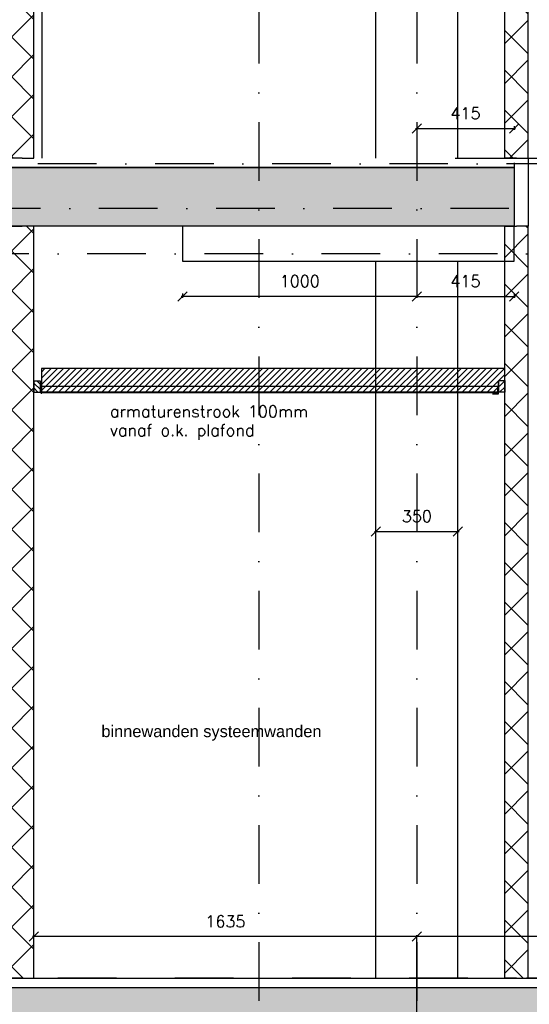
# Model space of a CAD drawing. Extents: x 0 to 316966, y 0 to 192112.
# Tile 31 of 54: x 164669 to 166844, y 99184 to 103387. Entities that reach past the tile are written whole.
import ezdxf

# ---------------------------------------------------------------- set-up
doc = ezdxf.new("R2010")
doc.units = 0
doc.header["$LTSCALE"] = 20
doc.header["$MEASUREMENT"] = 0
doc.header["$PDSIZE"] = -1
doc.linetypes.add('DASHDOT', pattern=[25, 12.5, -6.25, 0, -6.25])
doc.linetypes.add('DD1', pattern=[2.66667, 1.66667, -0.5, 0, -0.5])
doc.layers.get('0').update_dxf_attribs({"linetype": 'CONTINUOUS'})
doc.layers.get('DEFPOINTS').update_dxf_attribs({"linetype": 'CONTINUOUS'})
for name, color, linetype in [('A--01A1_ACEER', 1, 'CONTINUOUS'), ('A--A22--_F123-', 9, 'CONTINUOUS'), ('A--A23--_F--3-', 9, 'CONTINUOUS'), ('A--A25--_F--3-', 9, 'CONTINUOUS'), ('A--L21--_F-23-', 4, 'CONTINUOUS'), ('A--L22--', 3, 'CONTINUOUS'), ('A--L22--_F--3-', 7, 'CONTINUOUS'), ('A--L23--', 7, 'CONTINUOUS'), ('A--L23--_F--3-', 7, 'CONTINUOUS'), ('A--L25--', 7, 'CONTINUOUS'), ('A--L25--_F-23-', 7, 'CONTINUOUS'), ('A--L28D1_KONSTRUKTIES', 1, 'CONTINUOUS'), ('A--L35-D2-_PLAFONDS', 2, 'CONTINUOUS'), ('A--L35-D4-_PLAFONDS', 4, 'CONTINUOUS'), ('A--L35D1_PLAFONDS', 1, 'CONTINUOUS'), ('A--M$1A-_F123-', 1, 'CONTINUOUS'), ('A--M1$A-_F123-', 1, 'CONTINUOUS'), ('A--T$1A-_F123_20', 1, 'CONTINUOUS'), ('STRAMIEN', 8, 'DD1'), ('X--LR---_CP', 7, 'CONTINUOUS')]:
    doc.layers.add(name, color=color, linetype=linetype)
doc.styles.add('EB2', font='ARIAL.TTF')
doc.styles.add('HIEMSTRA', font='romans.shx')
doc.dimstyles.get("Standard").update_dxf_attribs({"dimscale": 40, "dimtxt": 2.5, "dimasz": 2, "dimexe": 0.3, "dimexo": 0.3, "dimgap": 2, "dimtad": 1, "dimdec": 0, "dimzin": 0, "dimdsep": 46, "dimtxsty": 'HIEMSTRA', "dimblk1": 'OBLIQUE', "dimblk2": 'OBLIQUE', "dimsah": 1, "dimcen": 0.09, "dimdle": 0.3, "dimclrd": 1, "dimclre": 1, "dimclrt": 3, "dimadec": 0, "dimazin": 0, "dimtfac": 1, "dimtdec": 4, "dimtix": 1, "dimtmove": 2, "dimatfit": 3, "dimldrblk": 'OBLIQUE', "dimfxl": 0, "dimtvp": 625, "dimtolj": 1, "dimtzin": 0, "dimarcsym": 0})

# ---------------------------------------------------------------- blocks, each defined once
blk = doc.blocks.new('*U520')
at = {"layer": 'A--A22--_F123-', "linetype": 'Continuous'}
h = blk.add_hatch(dxfattribs=at)
h.set_pattern_fill('ALFAKRS', color=256, scale=120, style=0)
h.set_pattern_definition([(45, (-164679.26, -99295.9), (-84.852814, 84.852814), []), (135, (-164679.26, -99295.9), (-84.852814, -84.852814), [])])
h.paths.add_polyline_path([(0, 0), (-50, 0), (-50, 3210), (0, 3210), (50, 3210), (50, 0)])
at = {"layer": 'A--L22--_F--3-', "color": 3, "linetype": 'Continuous'}
for points in [[(0, 0), (-50, 0), (-50, 3210), (0, 3210)], [(0, 0), (50, 0), (50, 3210), (0, 3210)]]:
    blk.add_lwpolyline(points, dxfattribs=at)
blk = doc.blocks.new('_OBLIQUE')
at = {"color": 0, "linetype": 'ByBlock'}
blk.add_line((-0.5, -0.5), (0.5, 0.5), dxfattribs=at)
blk = doc.blocks.new('*D67')
at = {"color": 1, "linetype": 'ByBlock'}
for p, q in [((164729.3, 99313.5), (164729.3, 99478.9)), ((166364.3, 99196.2), (166364.3, 99478.9)), ((166370.3, 99472.9), (164723.3, 99472.9))]:
    blk.add_line(p, q, dxfattribs=at)
at = {"layer": 'DEFPOINTS', "color": 0, "linetype": 'ByBlock'}
for p in [(164729.3, 99472.9), (164729.3, 99307.5), (166364.3, 99190.2)]:
    blk.add_point(p, dxfattribs=at)
at = {"color": 1, "linetype": 'ByBlock', "xscale": 40, "yscale": 40, "zscale": 40, "rotation": 180}
blk.add_blockref('_OBLIQUE', (164729.3, 99472.9), dxfattribs=at)
at = {"color": 1, "linetype": 'ByBlock', "xscale": 40, "yscale": 40, "zscale": 40}
blk.add_blockref('_OBLIQUE', (166364.3, 99472.9), dxfattribs=at)
at = {"color": 2, "linetype": 'ByBlock', "insert": (165546.8, 99537.9), "char_height": 50, "attachment_point": 5, "style": 'HIEMSTRA'}
blk.add_mtext('\\A1;1635', dxfattribs=at)
blk = doc.blocks.new('*D69')
at = {"color": 1, "linetype": 'ByBlock'}
for p, q in [((166364.3, 98913.5), (166364.3, 99478.9)), ((168853.9, 99194.6), (168853.9, 99478.9)), ((168859.9, 99472.9), (166358.3, 99472.9))]:
    blk.add_line(p, q, dxfattribs=at)
at = {"layer": 'DEFPOINTS', "color": 0, "linetype": 'ByBlock'}
for p in [(166364.3, 99472.9), (168853.9, 99188.6), (166364.3, 98907.5)]:
    blk.add_point(p, dxfattribs=at)
at = {"color": 1, "linetype": 'ByBlock', "xscale": 40, "yscale": 40, "zscale": 40, "rotation": 180}
blk.add_blockref('_OBLIQUE', (166364.3, 99472.9), dxfattribs=at)
at = {"color": 1, "linetype": 'ByBlock', "xscale": 40, "yscale": 40, "zscale": 40}
blk.add_blockref('_OBLIQUE', (168853.9, 99472.9), dxfattribs=at)
at = {"color": 2, "linetype": 'ByBlock', "insert": (167609.1, 99537.9), "char_height": 50, "attachment_point": 5, "style": 'HIEMSTRA'}
blk.add_mtext('\\A1;VAR', dxfattribs=at)
blk = doc.blocks.new('*U512')
at = {"layer": 'A--L23--_F--3-', "color": 2, "linetype": 'Continuous'}
blk.add_lwpolyline([(0, 0), (0, -20), (-7931.5, -20), (-7931.5, 0)], dxfattribs=at)
blk = doc.blocks.new('*D107')
at = {"color": 1, "linetype": 'ByBlock'}
for p, q in [((165364.3, 98717.6), (165364.3, 98699.6)), ((166364.3, 98717.6), (166364.3, 98699.6)), ((166370.3, 98705.6), (165358.3, 98705.6))]:
    blk.add_line(p, q, dxfattribs=at)
at = {"layer": 'DEFPOINTS', "color": 0, "linetype": 'ByBlock'}
for p in [(165364.3, 98723.6), (166364.3, 98723.6), (165364.3, 98705.6)]:
    blk.add_point(p, dxfattribs=at)
at = {"color": 1, "linetype": 'ByBlock', "xscale": 40, "yscale": 40, "zscale": 40, "rotation": 180}
blk.add_blockref('_OBLIQUE', (165364.3, 98705.6), dxfattribs=at)
at = {"color": 1, "linetype": 'ByBlock', "xscale": 40, "yscale": 40, "zscale": 40}
blk.add_blockref('_OBLIQUE', (166364.3, 98705.6), dxfattribs=at)
at = {"color": 2, "linetype": 'ByBlock', "insert": (165864.3, 98770.6), "char_height": 50, "attachment_point": 5, "style": 'HIEMSTRA'}
blk.add_mtext('\\A1;1000', dxfattribs=at)
blk = doc.blocks.new('*D108')
at = {"color": 1, "linetype": 'ByBlock'}
for p, q in [((166358.3, 102205.6), (166785.3, 102205.6)), ((166364.3, 102217.6), (166364.3, 102199.6)), ((166779.3, 102217.6), (166779.3, 102199.6))]:
    blk.add_line(p, q, dxfattribs=at)
at = {"layer": 'DEFPOINTS', "color": 0, "linetype": 'ByBlock'}
for p in [(166364.3, 102223.6), (166779.3, 102223.6), (166779.3, 102205.6)]:
    blk.add_point(p, dxfattribs=at)
at = {"color": 1, "linetype": 'ByBlock', "xscale": 40, "yscale": 40, "zscale": 40, "rotation": 180}
blk.add_blockref('_OBLIQUE', (166364.3, 102205.6), dxfattribs=at)
at = {"color": 1, "linetype": 'ByBlock', "xscale": 40, "yscale": 40, "zscale": 40}
blk.add_blockref('_OBLIQUE', (166779.3, 102205.6), dxfattribs=at)
at = {"color": 2, "linetype": 'ByBlock', "insert": (166571.8, 102270.6), "char_height": 50, "attachment_point": 5, "style": 'HIEMSTRA'}
blk.add_mtext('\\A1;415', dxfattribs=at)
blk = doc.blocks.new('*D109')
at = {"color": 1, "linetype": 'ByBlock'}
for p, q in [((166183.3, 97773.1), (166545.3, 97773.1)), ((166189.3, 97618.9), (166189.3, 97779.1)), ((166539.3, 97618.9), (166539.3, 97779.1))]:
    blk.add_line(p, q, dxfattribs=at)
at = {"layer": 'DEFPOINTS', "color": 0, "linetype": 'ByBlock'}
for p in [(166539.3, 97773.1), (166189.3, 97612.9), (166539.3, 97612.9)]:
    blk.add_point(p, dxfattribs=at)
at = {"color": 1, "linetype": 'ByBlock', "xscale": 40, "yscale": 40, "zscale": 40, "rotation": 180}
blk.add_blockref('_OBLIQUE', (166189.3, 97773.1), dxfattribs=at)
at = {"color": 1, "linetype": 'ByBlock', "xscale": 40, "yscale": 40, "zscale": 40}
blk.add_blockref('_OBLIQUE', (166539.3, 97773.1), dxfattribs=at)
at = {"color": 2, "linetype": 'ByBlock', "insert": (166364.3, 97838.1), "char_height": 50, "attachment_point": 5, "style": 'HIEMSTRA'}
blk.add_mtext('\\A1;350', dxfattribs=at)
blk = doc.blocks.new('*U498')
at = {"layer": 'A--A22--_F123-', "linetype": 'Continuous'}
h = blk.add_hatch(dxfattribs=at)
h.set_pattern_fill('ALFAKRS', color=256, scale=120, style=0)
h.set_pattern_definition([(45, (-166789.26, -99295.15), (-84.852814, 84.852814), []), (135, (-166789.26, -99295.15), (-84.852814, -84.852814), [])])
h.paths.add_polyline_path([(0, 0), (-50, 0), (-50, 3210.8), (0, 3210.8), (50, 3210.8), (50, 0)])
at = {"layer": 'A--L22--_F--3-', "color": 3, "linetype": 'Continuous'}
for points in [[(0, 0), (-50, 0), (-50, 3210.8), (0, 3210.8)], [(0, 0), (50, 0), (50, 3210.8), (0, 3210.8)]]:
    blk.add_lwpolyline(points, dxfattribs=at)
blk = doc.blocks.new('Q020259-')
at = {"layer": 'A--A25--_F--3-'}
h = blk.add_hatch(dxfattribs=at)
h.set_pattern_fill('ALFALINE', color=256, scale=15, style=0, pattern_type=2)
h.set_pattern_definition([(45, (0, 0), (-10.6066, 10.6066), [])])
h.paths.add_polyline_path([(0, 0), (0, 46), (28, 46), (28, 0)])
at = {"layer": 'A--L25--_F-23-', "color": 2, "linetype": 'Continuous'}
blk.add_lwpolyline([(0, 0), (0, 46), (28, 46), (28, 0)], close=True, dxfattribs=at)
at = {"layer": 'X--LR---_CP'}
for p in [(0, 0), (0, 0), (28, 0)]:
    blk.add_point(p, dxfattribs=at)
blk = doc.blocks.new('*U497')
at = {"layer": 'A--A22--_F123-', "linetype": 'Continuous'}
h = blk.add_hatch(dxfattribs=at)
h.set_pattern_fill('ALFAKRS', color=256, scale=120, style=0)
h.set_pattern_definition([(45, (-166789.26, -102795.15), (-84.852814, 84.852814), []), (135, (-166789.26, -102795.15), (-84.852814, -84.852814), [])])
h.paths.add_polyline_path([(0, 0), (-50, 0), (-50, 3280.8), (0, 3280.8), (50, 3280.8), (50, 0)])
at = {"layer": 'A--L22--_F--3-', "color": 3, "linetype": 'Continuous'}
for points in [[(0, 0), (-50, 0), (-50, 3280.8), (0, 3280.8)], [(0, 0), (50, 0), (50, 3280.8), (0, 3280.8)]]:
    blk.add_lwpolyline(points, dxfattribs=at)
blk = doc.blocks.new('*D147')
at = {"color": 1, "linetype": 'ByBlock'}
for p, q in [((166358.3, 95922.3), (166785.3, 95922.3)), ((166364.3, 95932.8), (166364.3, 95916.3)), ((166779.3, 95932.8), (166779.3, 95916.3))]:
    blk.add_line(p, q, dxfattribs=at)
at = {"layer": 'DEFPOINTS', "color": 0, "linetype": 'ByBlock'}
for p in [(166364.3, 95938.8), (166779.3, 95938.8), (166779.3, 95922.3)]:
    blk.add_point(p, dxfattribs=at)
at = {"color": 1, "linetype": 'ByBlock', "xscale": 40, "yscale": 40, "zscale": 40, "rotation": 180}
blk.add_blockref('_OBLIQUE', (166364.3, 95922.3), dxfattribs=at)
at = {"color": 1, "linetype": 'ByBlock', "xscale": 40, "yscale": 40, "zscale": 40}
blk.add_blockref('_OBLIQUE', (166779.3, 95922.3), dxfattribs=at)
at = {"color": 2, "linetype": 'ByBlock', "insert": (166571.8, 95987.3), "char_height": 50, "attachment_point": 5, "style": 'HIEMSTRA'}
blk.add_mtext('\\A1;415', dxfattribs=at)
blk = doc.blocks.new('*U496')
at = {"layer": 'A--A22--_F123-', "linetype": 'Continuous'}
h = blk.add_hatch(dxfattribs=at)
h.set_pattern_fill('ALFAKRS', color=256, scale=120, style=0)
h.set_pattern_definition([(45, (-164679.26, -102795.15), (-84.852814, 84.852814), []), (135, (-164679.26, -102795.15), (-84.852814, -84.852814), [])])
h.paths.add_polyline_path([(0, 0), (-50, 0), (-50, 3280.8), (0, 3280.8), (50, 3280.8), (50, 0)])
at = {"layer": 'A--L22--_F--3-', "color": 3, "linetype": 'Continuous'}
for points in [[(0, 0), (-50, 0), (-50, 3280.8), (0, 3280.8)], [(0, 0), (50, 0), (50, 3280.8), (0, 3280.8)]]:
    blk.add_lwpolyline(points, dxfattribs=at)
blk = doc.blocks.new('*U437')
at = {"layer": 'A--L23--_F--3-', "color": 2, "linetype": 'Continuous'}
blk.add_lwpolyline([(0, 0), (0, 20), (9293.5, 20), (9293.5, 0)], dxfattribs=at)

msp = doc.modelspace()

# ---------------------------------------------------------------- hatches: boundary and pattern name
at = {"layer": 'A--01A1_ACEER', "linetype": 'Continuous'}
h = msp.add_hatch(dxfattribs=at)
h.set_pattern_fill('ANSI31', color=256, scale=150, style=0)
h.set_pattern_definition([(45, (5932.222, 6852.226), (-13.2582521, 13.2582521), [])])
h.paths.add_polyline_path([(164761.487, 101798.124), (166739.265, 101798.125), (166739.265, 101898.125), (164761.487, 101898.124)])
at = {"layer": 'A--A23--_F--3-'}
h = msp.add_hatch(dxfattribs=at)
h.set_pattern_fill('ALFABET', color=256, scale=20, angle=1, style=0, pattern_type=2)
h.set_pattern_definition([(134, (235608.52, 7000), (86.32078, 83.359), []), (129, (235608.52, 7000), (-143.64922, -10.04493), [15, -165]), (184, (235608.52, 7000), (30.37155, 149.9312), [12, -132]), (78.5486, (235596.55, 6999.16), (-113.27778, 139.88618), [12.74804, -140.22842]), (132.8158, (235609.22, 7040), (-213.99344, -29.37358), [22.5, -247.5]), (82.3644, (235591.38, 7037.55), (-183.50393, 198.05632), [19.12206, -210.3426]), (187.8158, (235609.22, 7040), (-183.50378, 198.05647), [18, -198]), (158, (235589.04, 7030.34), (-120.76856, -78.42802), [15, -165]), (213, (235589.04, 7030.34), (-46.12453, 145.8572), [12, -132]), (107.5486, (235578.98, 7023.81), (-166.89315, 67.42906), [12.74804, -140.22842]), (141.5, (235608.517, 7000), (-1.26964, 66.611074), [0, -130.4, 0, -134, 0, -132.5]), (171.5, (235608.52, 7000), (-51.229207, 79.788568), [0, -76.4, 0, -127.4, 0, -50.5]), (211.5, (235653.11, 6999.22), (-106.826954, -2.64699), [0, -50, 0, -156, 0, -207]), (221.5, (235673.11, 6998.87), (-116.270055, 22.05355), [0, -65, 0, -103.6, 0, -147]), (221.5, (235673.11, 6998.87), (-116.270055, 22.05355), [0, -65, 0, -103.6, 0, -147])])
h.paths.add_polyline_path([(166779.265, 102505.898), (158757.765, 102505.898), (158757.765, 102755.898), (166779.265, 102755.898)])
h = msp.add_hatch(dxfattribs=at)
h.set_pattern_fill('ALFABET', color=256, scale=20, angle=1, style=0, pattern_type=2)
h.set_pattern_definition([(134, (241576.95, 3500), (86.32078, 83.359), []), (129, (241576.95, 3500), (-143.64922, -10.04493), [15, -165]), (184, (241576.95, 3500), (30.37155, 149.9312), [12, -132]), (78.5486, (241564.97, 3499.16), (-113.27778, 139.88618), [12.74804, -140.22842]), (132.8158, (241577.64, 3540), (-213.99344, -29.37358), [22.5, -247.5]), (82.3644, (241559.81, 3537.55), (-183.50393, 198.05632), [19.12206, -210.3426]), (187.8158, (241577.64, 3540), (-183.50378, 198.05647), [18, -198]), (158, (241557.47, 3530.34), (-120.76856, -78.42802), [15, -165]), (213, (241557.47, 3530.34), (-46.12453, 145.8572), [12, -132]), (107.5486, (241547.41, 3523.81), (-166.89315, 67.42906), [12.74804, -140.22842]), (141.5, (241576.946, 3500), (-1.26964, 66.611074), [0, -130.4, 0, -134, 0, -132.5]), (171.5, (241576.946, 3500), (-51.229207, 79.788568), [0, -76.4, 0, -127.4, 0, -50.5]), (211.5, (241621.54, 3499.22), (-106.826954, -2.64699), [0, -50, 0, -156, 0, -207]), (221.5, (241641.54, 3498.87), (-116.270055, 22.05355), [0, -65, 0, -103.6, 0, -147]), (221.5, (241641.54, 3498.87), (-116.270055, 22.05355), [0, -65, 0, -103.6, 0, -147])])
h.paths.add_polyline_path([(168853.923, 99005.898), (159025.244, 99005.898), (159025.296, 99255.898), (168853.923, 99255.898)])

# ---------------------------------------------------------------- linework, layer by layer
at = {"layer": 'A--01A1_ACEER'}
msp.add_line((166527.99, 102795.898), (166997.913, 102795.898), dxfattribs=at)
at = {"layer": 'A--L21--_F-23-', "linetype": 'Continuous'}
for points in [[(166779.265, 102505.898), (158757.765, 102505.898), (158757.765, 102755.898), (166779.265, 102755.898)], [(168853.923, 99005.898), (159025.244, 99005.898), (159025.296, 99255.898), (168853.923, 99255.898)]]:
    msp.add_lwpolyline(points, close=True, dxfattribs=at)
at = {"layer": 'A--L22--'}
msp.add_line((166839.265, 102795.147), (166839.265, 102505.898), dxfattribs=at)
at = {"layer": 'A--L28D1_KONSTRUKTIES'}
for p, q in [((164764.265, 102795.898), (164764.265, 105795.898)), ((166189.265, 102795.898), (166189.265, 105795.898)), ((166539.265, 102795.898), (166539.265, 105795.898)), ((166189.265, 99295.898), (166189.265, 102355.898)), ((166539.265, 99295.898), (166539.265, 102355.898))]:
    msp.add_line(p, q, dxfattribs=at)
msp.add_lwpolyline([(165364.265, 102505.898), (165364.265, 102355.898), (166779.265, 102355.898), (166779.265, 102505.898)], dxfattribs=at)
at = {"layer": 'A--L35-D2-_PLAFONDS'}
for points in [[(166739.265, 101797.136), (166714.265, 101797.136), (166714.265, 101847.136), (166739.265, 101847.136)], [(166709.53, 101820.686), (164761.487, 101820.686), (164761.487, 101795.686), (166709.53, 101795.686)]]:
    msp.add_lwpolyline(points, close=True, dxfattribs=at)
at = {"layer": 'A--L35-D4-_PLAFONDS'}
for p, q in [((164761.487, 101790.122), (164761.487, 101840.122)), ((166712.043, 101790.122), (166712.043, 101840.122)), ((166687.043, 101790.122), (166712.043, 101790.122))]:
    msp.add_line(p, q, dxfattribs=at)
at = {"layer": 'A--L35D1_PLAFONDS', "linetype": 'Continuous'}
msp.add_lwpolyline([(164761.487, 101798.124), (166739.265, 101798.125), (166739.265, 101898.125), (164761.487, 101898.124)], close=True, dxfattribs=at)
at = {"layer": 'STRAMIEN', "linetype": 'DASHDOT'}
for p, q in [((165689.265, 109950.716), (165689.265, 90560.27)), ((166364.265, 109950.716), (166364.265, 90560.27)), ((189001.568, 102770.898), (151678.751, 102770.898)), ((170758.262, 102580.898), (151678.751, 102580.898)), ((169708.444, 102387.056), (151686.725, 102387.056)), ((189086.298, 99295.898), (151764.265, 99295.898))]:
    msp.add_line(p, q, dxfattribs=at)

# ---------------------------------------------------------------- block references
at = {"layer": 'A--L22--'}
for name, p in [('*U496', (164679.265, 102795.147)), ('*U497', (166789.265, 102795.147)), ('*U520', (164679.265, 99295.898)), ('*U498', (166789.265, 99295.147))]:
    msp.add_blockref(name, p, dxfattribs=at)
at = {"layer": 'A--L23--'}
for name, p in [('*U512', (166779.265, 102775.898)), ('*U437', (159127.765, 99275.869))]:
    msp.add_blockref(name, p, dxfattribs=at)
at = {"layer": 'A--L25--', "xscale": -1}
msp.add_blockref('Q020259-', (164757.265, 101797.136), dxfattribs=at)

# ---------------------------------------------------------------- texts
at = {"layer": 'A--01A1_ACEER', "linetype": 'Continuous', "style": 'HIEMSTRA'}
for s, p in [('armaturenstrook 100mm ', (165053.638, 101689.526)), ('vanaf o.k. plafond', (165053.638, 101609.339))]:
    msp.add_text(s, height=50, dxfattribs=at).set_placement(p)
at = {"layer": 'A--T$1A-_F123_20', "style": 'EB2'}
msp.add_text('binnewanden systeemwanden', height=50, dxfattribs=at).set_placement((165017.559, 100324.272))

# ---------------------------------------------------------------- dimensions: what is measured, and where the dimension line sits
at = {"layer": 'A--M$1A-_F123-'}
for base, p1, p2, picture, middle, set_off in [((166779.265, 102922.253), (166364.265, 102938.758), (166779.265, 102938.758), '*D147', (166571.765, 102987.253), (0, 7000)), ((165364.265, 102205.647), (166364.265, 102223.578), (165364.265, 102223.578), '*D107', (165864.265, 102270.647), (0, 3500))]:
    dim = msp.add_linear_dim(base=base, p1=p1, p2=p2, dimstyle='Standard', override={"dimscale": 20, "dimclrt": 2}, dxfattribs=at)
    dim.commit()
    dim.dimension.update_dxf_attribs({"geometry": picture, "text_midpoint": middle, "insert": set_off})
for base, p1, p2, picture, middle in [((166779.265, 102205.647), (166364.265, 102223.578), (166779.265, 102223.578), '*D108', (166571.765, 102270.647)), ((164729.265, 99472.896), (166364.265, 99190.204), (164729.265, 99307.511), '*D67', (165546.765, 99537.896))]:
    dim = msp.add_linear_dim(base=base, p1=p1, p2=p2, dimstyle='Standard', override={"dimscale": 20, "dimclrt": 2}, dxfattribs=at)
    dim.commit()
    dim.dimension.update_dxf_attribs({"geometry": picture, "text_midpoint": middle})
dim = msp.add_linear_dim(base=(166364.265, 99472.896), p1=(168853.923, 99188.611), p2=(166364.265, 98907.511), text='VAR', dimstyle='Standard', override={"dimscale": 20, "dimclrt": 2}, dxfattribs=at)
dim.commit()
dim.dimension.update_dxf_attribs({"geometry": '*D69', "text_midpoint": (167609.094, 99537.896)})
at = {"layer": 'A--M1$A-_F123-'}
dim = msp.add_linear_dim(base=(166539.265, 101202.217), p1=(166189.265, 101041.947), p2=(166539.265, 101041.947), dimstyle='Standard', override={"dimscale": 20, "dimclrt": 2}, dxfattribs=at)
dim.commit()
dim.dimension.update_dxf_attribs({"geometry": '*D109', "text_midpoint": (166364.265, 101267.217), "insert": (0, 3429.083)})

doc.saveas('drawing.dxf')
